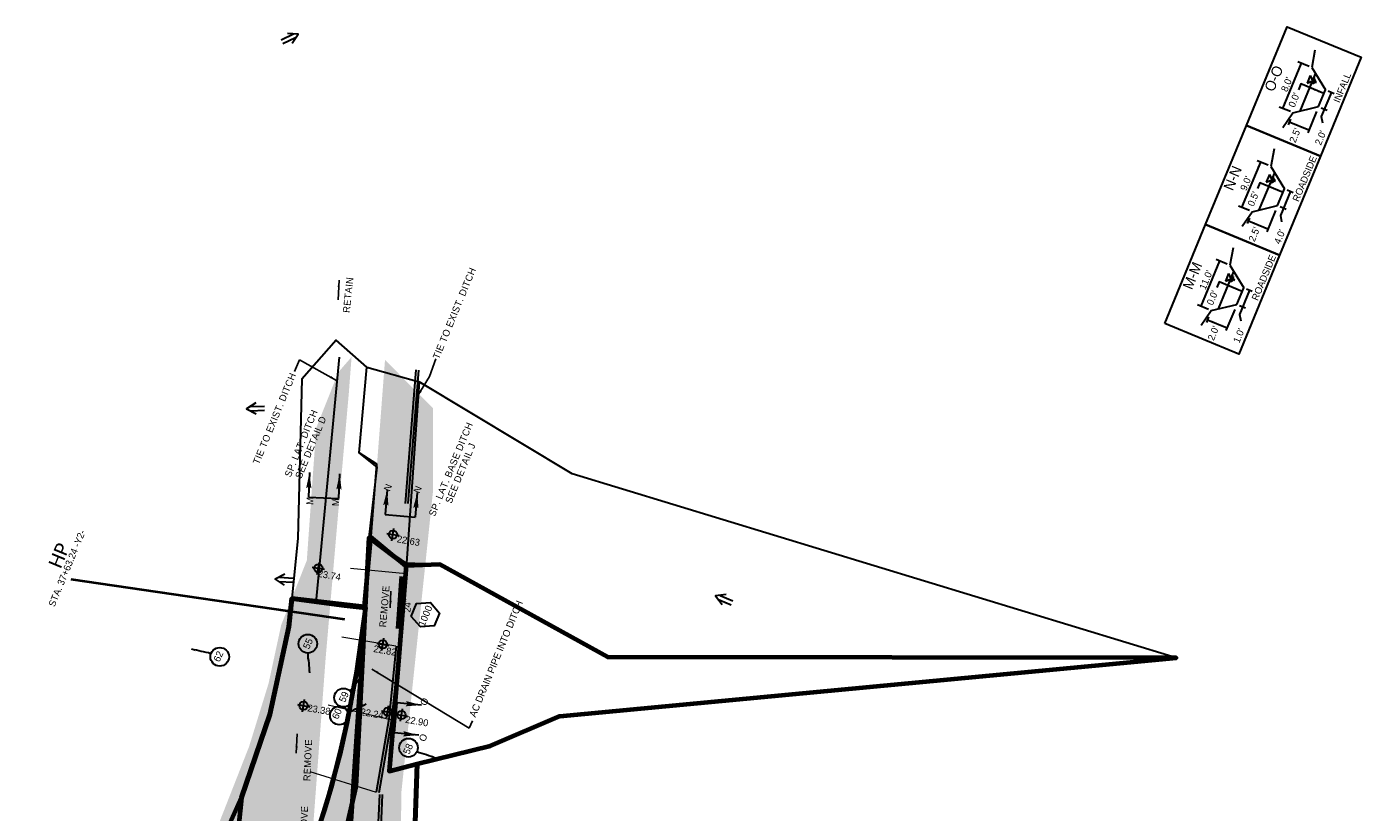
# Model space of a CAD drawing. Extents: x 1160061 to 2574774, y 200346 to 1150371.
# Tile 115 of 123: x 2483302 to 2484266, y 369357 to 369925. Entities that reach past the tile are written whole.
import ezdxf
from ezdxf.enums import TextEntityAlignment as Align

# ---------------------------------------------------------------- set-up
doc = ezdxf.new("R2010")
doc.units = 0
doc.header["$MEASUREMENT"] = 0
for name, color, linetype, lineweight in [('Exist Earthen Structure Ditch Cogo Point CELL', 5, 'Continuous', 13), ('Exist Plan Preparation Drainage Arrows Symbol CELL', 5, 'Continuous', 30), ('Exist Plan Preparation Drainage Notes Label', 31, 'Continuous', 30), ('Exist Plan Preparation Watershed Blue', 5, 'Continuous', 30), ('Prop Drainage Structure Box Number Symbol CELL', 9, 'Continuous', 30), ('Prop Drainage Structure Pipe Removal Label', 9, 'Continuous', 30), ('Prop Drainage Structure Pipe Side Drain 24in', 9, 'Continuous', 211), ('Prop Drainage Structure Pipe Side Drain 24in Label', 9, 'Continuous', 30), ('Prop Earthen Structure Ditch Flow Line', 6, 'Rdy Ditch Special Prp', 30), ('Prop Plan Preparation Watershed Pre Construction', 131, 'Continuous', 30), ('Prop Vertical Profile Ditch Grade Median Label', 5, 'Continuous', 40)]:
    doc.layers.add(name, color=color, linetype=linetype, lineweight=lineweight)
doc.layers.add('Scratch_Level_5', color=6, linetype='Continuous', lineweight=0, plot=False)
doc.layers.add('Scratch_Level_6', color=30, linetype='Continuous', lineweight=0, plot=False)
doc.styles.add('Style-Calibri', font='CALIBRI.TTF')
doc.styles.add('Style-GEOMETRICFUTURA_211_M_L', font='GEOMETRICFUTURA_211_M_L.shx')
doc.linetypes.add('Rdy Ditch Special Prp', pattern='A,0.55,-0.2,[22,dgnlstyle-RdylsE.shx,S=0.001111,R=0,X=0,Y=0],-0.2,0.55', length=1.5)
doc.dimstyles.new('erosion_control', dxfattribs={"dimtxt": 4.99999, "dimasz": 9.99998, "dimexe": 2.499995, "dimexo": 2.499995, "dimgap": 2.499995, "dimtad": 0, "dimtih": 1, "dimtoh": 1, "dimzin": 3, "dimdsep": 46, "dimtxsty": 'Style-GEOMETRICFUTURA_211_M_L', "dimcen": 0.09, "dimaunit": 1, "dimadec": 4, "dimazin": 3, "dimtfac": 1, "dimtofl": 0, "dimtmove": 0, "dimatfit": 1, "dimfxl": 1, "dimtzin": 3, "dimlwd": 106, "dimarcsym": 0})

# ---------------------------------------------------------------- blocks, each defined once
blk = doc.blocks.new('EXIST EARTHEN STRUCTURE DITCH COGO POINT_4')
at = {"layer": 'Exist Earthen Structure Ditch Cogo Point CELL', "color": 5, "lineweight": 30}
for p, q in [((-0.06, 0), (0.06, 0)), ((0, -0.06), (0, 0.06))]:
    blk.add_line(p, q, dxfattribs=at)
blk.add_circle((0, 0), 0.04, dxfattribs=at)
blk.add_point((0, 0), dxfattribs=at)
blk = doc.blocks.new('EXIST EARTHEN STRUCTURE DITCH COGO POINT_5')
at = {"layer": 'Exist Earthen Structure Ditch Cogo Point CELL', "color": 5, "lineweight": 30}
for p, q in [((-0.06, 0), (0.06, 0)), ((0, -0.06), (0, 0.06))]:
    blk.add_line(p, q, dxfattribs=at)
blk.add_circle((0, 0), 0.04, dxfattribs=at)
blk.add_point((0, 0), dxfattribs=at)
blk = doc.blocks.new('EXIST EARTHEN STRUCTURE DITCH COGO POINT_6')
at = {"layer": 'Exist Earthen Structure Ditch Cogo Point CELL', "color": 5, "lineweight": 30}
for p, q in [((-0.06, 0), (0.06, 0)), ((0, -0.06), (0, 0.06))]:
    blk.add_line(p, q, dxfattribs=at)
blk.add_circle((0, 0), 0.04, dxfattribs=at)
blk.add_point((0, 0), dxfattribs=at)
blk = doc.blocks.new('EXIST EARTHEN STRUCTURE DITCH COGO POINT_7')
at = {"layer": 'Exist Earthen Structure Ditch Cogo Point CELL', "color": 5, "lineweight": 30}
for p, q in [((-0.06, 0), (0.06, 0)), ((0, -0.06), (0, 0.06))]:
    blk.add_line(p, q, dxfattribs=at)
blk.add_circle((0, 0), 0.04, dxfattribs=at)
blk.add_point((0, 0), dxfattribs=at)
blk = doc.blocks.new('EXIST EARTHEN STRUCTURE DITCH COGO POINT_8')
at = {"layer": 'Exist Earthen Structure Ditch Cogo Point CELL', "color": 5, "lineweight": 30}
for p, q in [((-0.06, 0), (0.06, 0)), ((0, -0.06), (0, 0.06))]:
    blk.add_line(p, q, dxfattribs=at)
blk.add_circle((0, 0), 0.04, dxfattribs=at)
blk.add_point((0, 0), dxfattribs=at)
blk = doc.blocks.new('*U91')
at = {"layer": 'Exist Plan Preparation Drainage Notes Label'}
blk.add_circle((-2.02, 0), 1.99, dxfattribs=at)
blk.add_open_spline([(-0.14, -0.66), (0.52, -0.97), (1.25, -1), (1.95, -1.17), (2.64, -1.34), (3.31, -1.55), (4.01, -1.67)], degree=3, knots=[0, 0, 0, 0, 0.5025, 0.5025, 0.5025, 1, 1, 1, 1], dxfattribs=at)
blk.add_solid([(4.01, -1.67), (3.19, -1.21), (3.12, -1.72), (3.52, -1.56)], dxfattribs=at)
blk = doc.blocks.new('*U92')
at = {"layer": 'Exist Plan Preparation Drainage Notes Label'}
blk.add_circle((-2.02, 0), 1.99, dxfattribs=at)
blk.add_open_spline([(-0.14, -0.66), (0.52, -0.97), (1.25, -1), (1.95, -1.17), (2.64, -1.34), (3.31, -1.55), (4.01, -1.67)], degree=3, knots=[0, 0, 0, 0, 0.5025, 0.5025, 0.5025, 1, 1, 1, 1], dxfattribs=at)
blk.add_solid([(4.01, -1.67), (3.19, -1.21), (3.12, -1.72), (3.52, -1.56)], dxfattribs=at)
blk = doc.blocks.new('*U93')
at = {"layer": 'Exist Plan Preparation Drainage Notes Label'}
blk.add_circle((-2.02, 0), 1.99, dxfattribs=at)
blk.add_open_spline([(-0.14, -0.66), (0.5, -0.96), (1.25, -1), (1.95, -1.17), (2.64, -1.34), (3.31, -1.55), (4.01, -1.67)], degree=3, knots=[0, 0, 0, 0, 0.5025, 0.5025, 0.5025, 1, 1, 1, 1], dxfattribs=at)
blk.add_solid([(4.01, -1.67), (3.19, -1.21), (3.12, -1.72), (3.52, -1.56)], dxfattribs=at)
blk = doc.blocks.new('EXIST WATER SURFACE')
at = {"layer": 'Exist Plan Preparation Drainage Notes Label'}
for p, q in [((4, 4), (-4, 4)), ((-4, 4), (0, 0)), ((4, 0), (-4, 0)), ((4, 4), (0, 0)), ((3, -1), (-3, -1)), ((2, -2), (-2, -2)), ((1, -3), (-1, -3))]:
    blk.add_line(p, q, dxfattribs=at)
blk.add_point((0, 0), dxfattribs=at)
blk = doc.blocks.new('PROP TERMINATOR ARROW')
at = {"layer": 'Exist Plan Preparation Drainage Notes Label'}
blk.add_solid([(-5.71048, 0.950266), (0, 0), (-5, 0), (-5.71048, -0.950266)], dxfattribs=at)
blk = doc.blocks.new('PROP TERMINATOR ARROW_1')
at = {"layer": 'Exist Plan Preparation Drainage Notes Label'}
blk.add_solid([(-5.71048, 0.950266), (0, 0), (-5, 0), (-5.71048, -0.950266)], dxfattribs=at)
blk = doc.blocks.new('PROP TERMINATOR ARROW_2')
at = {"layer": 'Exist Plan Preparation Drainage Notes Label', "extrusion": (0, 0, -1)}
blk.add_solid([(5.71048, 0.950266), (0, 0), (5, 0), (5.71048, -0.950266)], dxfattribs=at)
blk = doc.blocks.new('PROP TERMINATOR ARROW_3')
at = {"layer": 'Exist Plan Preparation Drainage Notes Label', "extrusion": (0, 0, -1)}
blk.add_solid([(5.71048, 0.950266), (0, 0), (5, 0), (5.71048, -0.950266)], dxfattribs=at)
blk = doc.blocks.new('PROP TERMINATOR ARROW_4')
at = {"layer": 'Exist Plan Preparation Drainage Notes Label', "extrusion": (0, 0, -1)}
blk.add_solid([(5.71048, 0.950266), (0, 0), (5, 0), (5.71048, -0.950266)], dxfattribs=at)
blk = doc.blocks.new('PROP TERMINATOR ARROW_5')
at = {"layer": 'Exist Plan Preparation Drainage Notes Label'}
blk.add_solid([(-5.71048, 0.950266), (0, 0), (-5, 0), (-5.71048, -0.950266)], dxfattribs=at)
blk = doc.blocks.new('PROP TERMINATOR ARROW_6')
at = {"layer": 'Exist Plan Preparation Drainage Notes Label', "extrusion": (0, 0, -1)}
blk.add_solid([(5.71048, 0.950266), (0, 0), (5, 0), (5.71048, -0.950266)], dxfattribs=at)
blk = doc.blocks.new('PROP TERMINATOR ARROW_7')
at = {"layer": 'Exist Plan Preparation Drainage Notes Label'}
blk.add_solid([(-5.71048, 0.950266), (0, 0), (-5, 0), (-5.71048, -0.950266)], dxfattribs=at)
blk = doc.blocks.new('PROP TERMINATOR ARROW_8')
at = {"layer": 'Exist Plan Preparation Drainage Notes Label'}
blk.add_solid([(-5.71048, 0.950266), (0, 0), (-5, 0), (-5.71048, -0.950266)], dxfattribs=at)
blk = doc.blocks.new('PROP TERMINATOR ARROW_9')
at = {"layer": 'Exist Plan Preparation Drainage Notes Label'}
blk.add_solid([(-5.71048, 0.950266), (0, 0), (-5, 0), (-5.71048, -0.950266)], dxfattribs=at)
blk = doc.blocks.new('*U106')
at = {"layer": 'Exist Plan Preparation Drainage Notes Label'}
for p, q in [((-5.037556, 13.170734), (-11.913094, -7.544731)), ((11.913138, 7.544738), (-5.037556, 13.170734)), ((5.037601, -13.170727), (-11.913094, -7.544731))]:
    blk.add_line(p, q, dxfattribs=at)
at = {"layer": 'Exist Plan Preparation Drainage Notes Label', "xscale": 2, "yscale": 2, "zscale": 2, "rotation": 341.63881}
for name, p in [('PROP TERMINATOR ARROW_9', (11.913138, 7.544738)), ('PROP TERMINATOR ARROW_8', (5.037601, -13.170727))]:
    blk.add_blockref(name, p, dxfattribs=at)
blk = doc.blocks.new('*U105')
at = {"layer": 'Exist Plan Preparation Drainage Notes Label'}
blk.add_blockref('*U106', (3.101, -2.677625), dxfattribs=at)
at = {"layer": 'Exist Plan Preparation Drainage Notes Label', "style": 'Style-GEOMETRICFUTURA_211_M_L'}
for height, p in [(4.999999, (-6.660563, 13.475608)), (5, (-12.651561, -4.150013))]:
    blk.add_text('M', height=height, rotation=341.63881, dxfattribs=at).set_placement(p, align=Align.TOP_LEFT)
blk = doc.blocks.new('EXIST WATER SURFACE_1')
at = {"layer": 'Exist Plan Preparation Drainage Notes Label'}
for p, q in [((4, 4), (-4, 4)), ((-4, 4), (0, 0)), ((4, 0), (-4, 0)), ((4, 4), (0, 0)), ((3, -1), (-3, -1)), ((2, -2), (-2, -2)), ((1, -3), (-1, -3))]:
    blk.add_line(p, q, dxfattribs=at)
blk.add_point((0, 0), dxfattribs=at)
blk = doc.blocks.new('PROP TERMINATOR ARROW_10')
at = {"layer": 'Exist Plan Preparation Drainage Notes Label'}
blk.add_solid([(-5.71048, 0.950266), (0, 0), (-5, 0), (-5.71048, -0.950266)], dxfattribs=at)
blk = doc.blocks.new('PROP TERMINATOR ARROW_11')
at = {"layer": 'Exist Plan Preparation Drainage Notes Label'}
blk.add_solid([(-5.71048, 0.950266), (0, 0), (-5, 0), (-5.71048, -0.950266)], dxfattribs=at)
blk = doc.blocks.new('PROP TERMINATOR ARROW_12')
at = {"layer": 'Exist Plan Preparation Drainage Notes Label', "extrusion": (0, 0, -1)}
blk.add_solid([(5.71048, 0.950266), (0, 0), (5, 0), (5.71048, -0.950266)], dxfattribs=at)
blk = doc.blocks.new('PROP TERMINATOR ARROW_13')
at = {"layer": 'Exist Plan Preparation Drainage Notes Label', "extrusion": (0, 0, -1)}
blk.add_solid([(5.71048, 0.950266), (0, 0), (5, 0), (5.71048, -0.950266)], dxfattribs=at)
blk = doc.blocks.new('PROP TERMINATOR ARROW_14')
at = {"layer": 'Exist Plan Preparation Drainage Notes Label', "extrusion": (0, 0, -1)}
blk.add_solid([(5.71048, 0.950266), (0, 0), (5, 0), (5.71048, -0.950266)], dxfattribs=at)
blk = doc.blocks.new('PROP TERMINATOR ARROW_15')
at = {"layer": 'Exist Plan Preparation Drainage Notes Label'}
blk.add_solid([(-5.71048, 0.950266), (0, 0), (-5, 0), (-5.71048, -0.950266)], dxfattribs=at)
blk = doc.blocks.new('PROP TERMINATOR ARROW_16')
at = {"layer": 'Exist Plan Preparation Drainage Notes Label', "extrusion": (0, 0, -1)}
blk.add_solid([(5.71048, 0.950266), (0, 0), (5, 0), (5.71048, -0.950266)], dxfattribs=at)
blk = doc.blocks.new('PROP TERMINATOR ARROW_17')
at = {"layer": 'Exist Plan Preparation Drainage Notes Label'}
blk.add_solid([(-5.71048, 0.950266), (0, 0), (-5, 0), (-5.71048, -0.950266)], dxfattribs=at)
blk = doc.blocks.new('EXIST WATER SURFACE_2')
at = {"layer": 'Exist Plan Preparation Drainage Notes Label'}
for p, q in [((4, 4), (-4, 4)), ((-4, 4), (0, 0)), ((4, 0), (-4, 0)), ((4, 4), (0, 0)), ((3, -1), (-3, -1)), ((2, -2), (-2, -2)), ((1, -3), (-1, -3))]:
    blk.add_line(p, q, dxfattribs=at)
blk.add_point((0, 0), dxfattribs=at)
blk = doc.blocks.new('PROP TERMINATOR ARROW_18')
at = {"layer": 'Exist Plan Preparation Drainage Notes Label'}
blk.add_solid([(-5.71048, 0.950266), (0, 0), (-5, 0), (-5.71048, -0.950266)], dxfattribs=at)
blk = doc.blocks.new('PROP TERMINATOR ARROW_19')
at = {"layer": 'Exist Plan Preparation Drainage Notes Label'}
blk.add_solid([(-5.71048, 0.950266), (0, 0), (-5, 0), (-5.71048, -0.950266)], dxfattribs=at)
blk = doc.blocks.new('PROP TERMINATOR ARROW_20')
at = {"layer": 'Exist Plan Preparation Drainage Notes Label', "extrusion": (0, 0, -1)}
blk.add_solid([(5.71048, 0.950266), (0, 0), (5, 0), (5.71048, -0.950266)], dxfattribs=at)
blk = doc.blocks.new('PROP TERMINATOR ARROW_21')
at = {"layer": 'Exist Plan Preparation Drainage Notes Label', "extrusion": (0, 0, -1)}
blk.add_solid([(5.71048, 0.950266), (0, 0), (5, 0), (5.71048, -0.950266)], dxfattribs=at)
blk = doc.blocks.new('PROP TERMINATOR ARROW_22')
at = {"layer": 'Exist Plan Preparation Drainage Notes Label', "extrusion": (0, 0, -1)}
blk.add_solid([(5.71048, 0.950266), (0, 0), (5, 0), (5.71048, -0.950266)], dxfattribs=at)
blk = doc.blocks.new('PROP TERMINATOR ARROW_23')
at = {"layer": 'Exist Plan Preparation Drainage Notes Label'}
blk.add_solid([(-5.71048, 0.950266), (0, 0), (-5, 0), (-5.71048, -0.950266)], dxfattribs=at)
blk = doc.blocks.new('PROP TERMINATOR ARROW_24')
at = {"layer": 'Exist Plan Preparation Drainage Notes Label', "extrusion": (0, 0, -1)}
blk.add_solid([(5.71048, 0.950266), (0, 0), (5, 0), (5.71048, -0.950266)], dxfattribs=at)
blk = doc.blocks.new('PROP TERMINATOR ARROW_25')
at = {"layer": 'Exist Plan Preparation Drainage Notes Label'}
blk.add_solid([(-5.71048, 0.950266), (0, 0), (-5, 0), (-5.71048, -0.950266)], dxfattribs=at)
blk = doc.blocks.new('PROP TERMINATOR ARROW_26')
at = {"layer": 'Exist Plan Preparation Drainage Notes Label'}
blk.add_solid([(-5.71048, 0.950266), (0, 0), (-5, 0), (-5.71048, -0.950266)], dxfattribs=at)
blk = doc.blocks.new('PROP TERMINATOR ARROW_27')
at = {"layer": 'Exist Plan Preparation Drainage Notes Label'}
blk.add_solid([(-5.71048, 0.950266), (0, 0), (-5, 0), (-5.71048, -0.950266)], dxfattribs=at)
blk = doc.blocks.new('*U127')
at = {"layer": 'Exist Plan Preparation Drainage Notes Label'}
for p, q in [((-5.037556, 13.170734), (-11.913094, -7.544731)), ((11.913138, 7.544738), (-5.037556, 13.170734)), ((5.037601, -13.170727), (-11.913094, -7.544731))]:
    blk.add_line(p, q, dxfattribs=at)
at = {"layer": 'Exist Plan Preparation Drainage Notes Label', "xscale": 2, "yscale": 2, "zscale": 2, "rotation": 341.63881}
for name, p in [('PROP TERMINATOR ARROW_27', (11.913138, 7.544738)), ('PROP TERMINATOR ARROW_26', (5.037601, -13.170727))]:
    blk.add_blockref(name, p, dxfattribs=at)
blk = doc.blocks.new('EXIST EARTHEN STRUCTURE DITCH COGO POINT_26')
at = {"layer": 'Exist Earthen Structure Ditch Cogo Point CELL', "color": 5, "lineweight": 30}
for p, q in [((-0.06, 0), (0.06, 0)), ((0, -0.06), (0, 0.06))]:
    blk.add_line(p, q, dxfattribs=at)
blk.add_circle((0, 0), 0.04, dxfattribs=at)
blk.add_point((0, 0), dxfattribs=at)
blk = doc.blocks.new('*U267')
at = {"layer": 'Exist Plan Preparation Drainage Notes Label'}
blk.add_circle((-2.02, 0), 1.99, dxfattribs=at)
blk.add_open_spline([(-0.14, -0.66), (0.52, -0.97), (1.25, -1), (1.95, -1.17), (2.64, -1.34), (3.31, -1.54), (4.01, -1.67)], degree=3, knots=[0, 0, 0, 0, 0.5025, 0.5025, 0.5025, 1, 1, 1, 1], dxfattribs=at)
blk.add_solid([(4.01, -1.67), (3.19, -1.21), (3.12, -1.72), (3.52, -1.56)], dxfattribs=at)
blk = doc.blocks.new('PROP TERMINATOR ARROW_132')
at = {"layer": 'Exist Plan Preparation Drainage Notes Label'}
blk.add_solid([(-5.71048, 0.950266), (0, 0), (-5, 0), (-5.71048, -0.950266)], dxfattribs=at)
blk = doc.blocks.new('PROP TERMINATOR ARROW_133')
at = {"layer": 'Exist Plan Preparation Drainage Notes Label'}
blk.add_solid([(-5.71048, 0.950266), (0, 0), (-5, 0), (-5.71048, -0.950266)], dxfattribs=at)
blk = doc.blocks.new('*U268')
at = {"layer": 'Exist Plan Preparation Drainage Notes Label'}
for p, q in [((-5.037556, 13.170734), (-11.913094, -7.544731)), ((11.913138, 7.544738), (-5.037556, 13.170734)), ((5.037601, -13.170727), (-11.913094, -7.544731))]:
    blk.add_line(p, q, dxfattribs=at)
at = {"layer": 'Exist Plan Preparation Drainage Notes Label', "xscale": 2, "yscale": 2, "zscale": 2, "rotation": 341.63881}
for name, p in [('PROP TERMINATOR ARROW_133', (11.913138, 7.544738)), ('PROP TERMINATOR ARROW_132', (5.037601, -13.170727))]:
    blk.add_blockref(name, p, dxfattribs=at)
blk = doc.blocks.new('EXIST PLAN PREPARATION DRAINAGE ARROWS SYMBOL_190')
at = {"layer": 'Exist Plan Preparation Drainage Arrows Symbol CELL'}
for p, q in [((-3.867991, 1.499997), (6.131989, 1.499997)), ((-3.867991, -1.499997), (6.131989, -1.499997))]:
    blk.add_line(p, q, dxfattribs=at)
at = {"layer": 'Exist Plan Preparation Drainage Arrows Symbol CELL', "flags": 128}
blk.add_lwpolyline([(0, 3.965233), (-6.867985, 0), (0, -3.965233)], dxfattribs=at)
blk = doc.blocks.new('EXIST PLAN PREPARATION DRAINAGE ARROWS SYMBOL_192')
at = {"layer": 'Exist Plan Preparation Drainage Arrows Symbol CELL'}
for p, q in [((-3.867991, 1.499997), (6.131989, 1.499997)), ((-3.867991, -1.499997), (6.131989, -1.499997))]:
    blk.add_line(p, q, dxfattribs=at)
at = {"layer": 'Exist Plan Preparation Drainage Arrows Symbol CELL', "flags": 128}
blk.add_lwpolyline([(0, 3.965233), (-6.867985, 0), (0, -3.965233)], dxfattribs=at)
blk = doc.blocks.new('EXIST PLAN PREPARATION DRAINAGE ARROWS SYMBOL_193')
at = {"layer": 'Exist Plan Preparation Drainage Arrows Symbol CELL'}
for p, q in [((-3.867991, 1.499997), (6.131989, 1.499997)), ((-3.867991, -1.499997), (6.131989, -1.499997))]:
    blk.add_line(p, q, dxfattribs=at)
at = {"layer": 'Exist Plan Preparation Drainage Arrows Symbol CELL', "flags": 128}
blk.add_lwpolyline([(0, 3.965233), (-6.867985, 0), (0, -3.965233)], dxfattribs=at)
blk = doc.blocks.new('EXIST PLAN PREPARATION DRAINAGE ARROWS SYMBOL_194')
at = {"layer": 'Exist Plan Preparation Drainage Arrows Symbol CELL'}
for p, q in [((-3.867991, 1.499997), (6.131989, 1.499997)), ((-3.867991, -1.499997), (6.131989, -1.499997))]:
    blk.add_line(p, q, dxfattribs=at)
at = {"layer": 'Exist Plan Preparation Drainage Arrows Symbol CELL', "flags": 128}
blk.add_lwpolyline([(0, 3.965233), (-6.867985, 0), (0, -3.965233)], dxfattribs=at)
blk = doc.blocks.new('*U838')
at = {"layer": 'Exist Plan Preparation Drainage Notes Label'}
blk.add_circle((-2.02, 0), 1.99, dxfattribs=at)
blk.add_open_spline([(-0.14, -0.66), (0.52, -0.97), (1.25, -1), (1.95, -1.17), (2.64, -1.34), (3.31, -1.55), (4.01, -1.67)], degree=3, knots=[0, 0, 0, 0, 0.5025, 0.5025, 0.5025, 1, 1, 1, 1], dxfattribs=at)
blk.add_solid([(4.01, -1.67), (3.19, -1.21), (3.12, -1.72), (3.52, -1.56)], dxfattribs=at)
blk = doc.blocks.new('PROP DRAINAGE STRUCTURE BOX NUMBER SYMBOL_304')
at = {"layer": 'Prop Drainage Structure Box Number Symbol CELL', "flags": 128}
blk.add_lwpolyline([(-5.000009, 8.944294), (5.000009, 8.944294), (9.47214, 0), (5.000009, -8.944294), (-5.000009, -8.944294), (-9.47214, 0), (-5.000009, 8.944294)], dxfattribs=at)
at = {"layer": 'Prop Drainage Structure Box Number Symbol CELL', "insert": (-0.622522, -0.318055), "char_height": 4.99999, "attachment_point": 5, "line_spacing_factor": 0.6, "style": 'Style-GEOMETRICFUTURA_211_M_L'}
blk.add_mtext('\\T1.056;1000', dxfattribs=at)

msp = doc.modelspace()

# ---------------------------------------------------------------- hatches: boundary and pattern name
at = {"layer": 'Scratch_Level_6'}
for points in [[(2483435.61, 369037.31), (2483365.18, 369062.28), (2483237.07, 369103.64), (2482987.02, 369185.89), (2482927.65, 369205.42), (2482786.92, 369248.69), (2482743.22, 369262.13), (2482594.43, 369310.99), (2482611.93, 369323.88), (2482730.69, 369288.87), (2482751.69, 369277.32), (2482878.31, 369241.5), (2482887.67, 369244.68), (2483020.64, 369207.64), (2483090.07, 369184.2), (2483246.22, 369131.49), (2483300.52, 369117.38), (2483325.73, 369114.28), (2483344, 369127), (2483357.02, 369164.01), (2483392.59, 369245.11), (2483433.95, 369332.65), (2483462.39, 369405.08), (2483476.45, 369450.64), (2483485.53, 369492.69), (2483504.08, 369539.43), (2483510.87, 369635.13), (2483526.89, 369675.46), (2483536.44, 369686.46), (2483534.36, 369659.34), (2483527.06, 369577.32), (2483517.68, 369468.69), (2483508.82, 369349.27), (2483507.64, 369333.27), (2483502.45, 369319.09), (2483507.22, 369331.01), (2483502.45, 369319.09), (2483489.78, 369287.41), (2483473.54, 369244.29), (2483464.99, 369221.57), (2483441.31, 369167.78), (2483431.59, 369145.7), (2483426.13, 369132.19), (2483415.57, 369105.42), (2483415.96, 369093.74), (2483416.97, 369083.14), (2483425.21, 369071.78), (2483430.6, 369060.92)], [(2483643.69, 368960.94), (2483608.79, 368976.78), (2483546.81, 368998.68), (2483456.37, 369030.63), (2483435.1, 369037.59), (2483430.6, 369060.92), (2483416.91, 369083.65), (2483415.13, 369104.47), (2483431.42, 369146.07), (2483459.18, 369207.74), (2483507.22, 369331.01), (2483533.48, 369420.19), (2483543.32, 369458.7), (2483557.39, 369642.26), (2483560.61, 369684.33), (2483595.35, 369649.31), (2483595.29, 369589.28), (2483572.45, 369371.96), (2483569.75, 369151.67), (2483554.17, 369051.21), (2483567.61, 369046.99), (2483644.45, 369022.89), (2483658.83, 368996.96)]]:
    msp.add_hatch(color=256, dxfattribs=at).paths.add_polyline_path(points)

# ---------------------------------------------------------------- linework, layer by layer
at = {"layer": 'Exist Plan Preparation Drainage Notes Label'}
for p, q in [((2484228.65, 369896.43), (2484220.67, 369899.73)), ((2484232.91, 369908.24), (2484230.56, 369895.64)), ((2484222.99, 369898.77), (2484209.47, 369866.05)), ((2484222.22, 369864.17), (2484233.35, 369891.09)), ((2484230.56, 369895.64), (2484240.47, 369879.47)), ((2484235.48, 369867.38), (2484240.47, 369879.47)), ((2484242.41, 369878.66), (2484246.7, 369876.89)), ((2484215.13, 369863.71), (2484207.15, 369867.01)), ((2484209.81, 369852.34), (2484217.04, 369862.92)), ((2484217.04, 369862.92), (2484235.48, 369867.38)), ((2484233.96, 369863.71), (2484227.66, 369848.45)), ((2484237.42, 369866.58), (2484241.71, 369864.81)), ((2484215.14, 369858.32), (2484213.48, 369854.31)), ((2484214.31, 369856.32), (2484228.49, 369850.46)), ((2484203.37, 369836.76), (2484201.03, 369824.16)), ((2484193.45, 369827.29), (2484179.93, 369794.57)), ((2484199.11, 369824.95), (2484191.13, 369828.25)), ((2484201.03, 369824.16), (2484210.93, 369807.98)), ((2484192.69, 369792.69), (2484203.81, 369819.61)), ((2484205.94, 369795.9), (2484210.93, 369807.98)), ((2484212.87, 369807.18), (2484217.16, 369805.41)), ((2484185.59, 369792.23), (2484177.61, 369795.53)), ((2484187.5, 369791.44), (2484205.94, 369795.9)), ((2484207.88, 369795.1), (2484212.17, 369793.33)), ((2484180.28, 369780.86), (2484187.5, 369791.44)), ((2484185.6, 369786.84), (2484183.95, 369782.83)), ((2484184.78, 369784.83), (2484198.95, 369778.98)), ((2484204.42, 369792.23), (2484198.12, 369776.97)), ((2484173.84, 369765.27), (2484171.49, 369752.68)), ((2484163.91, 369755.81), (2484150.39, 369723.09)), ((2484169.58, 369753.47), (2484161.6, 369756.77)), ((2484163.15, 369721.21), (2484174.27, 369748.13)), ((2484171.49, 369752.68), (2484181.4, 369736.5)), ((2484176.4, 369724.42), (2484181.4, 369736.5)), ((2484183.34, 369735.7), (2484187.62, 369733.93)), ((2484156.05, 369720.75), (2484148.07, 369724.04)), ((2484150.74, 369709.38), (2484157.97, 369719.96)), ((2484157.97, 369719.96), (2484176.4, 369724.42)), ((2484174.89, 369720.74), (2484168.58, 369705.49)), ((2484178.34, 369723.62), (2484182.63, 369721.85)), ((2484156.07, 369715.36), (2484154.41, 369711.35)), ((2484155.24, 369713.35), (2484169.41, 369707.5))]:
    msp.add_line(p, q, dxfattribs=at)
at = {"layer": 'Exist Plan Preparation Drainage Notes Label', "flags": 128}
for points in [[(2484183.4, 369853.62), (2484212.94, 369925.1), (2484266.44, 369902.99), (2484236.9, 369831.51), (2484183.4, 369853.62)], [(2484153.86, 369782.14), (2484183.4, 369853.62), (2484236.9, 369831.51), (2484207.37, 369760.03), (2484153.86, 369782.14)], [(2484124.32, 369710.66), (2484153.86, 369782.14), (2484207.37, 369760.03), (2484177.83, 369688.55), (2484124.32, 369710.66)]]:
    msp.add_lwpolyline(points, close=True, dxfattribs=at)
for points in [[(2484239.38, 369876.82), (2484222.72, 369883.7), (2484221.02, 369879.6)], [(2484244.77, 369877.69), (2484237.51, 369860.12), (2484238.36, 369855.57)], [(2484209.84, 369805.34), (2484193.18, 369812.22), (2484191.49, 369808.11)], [(2484215.23, 369806.21), (2484207.97, 369788.64), (2484208.82, 369784.09)], [(2484180.3, 369733.86), (2484163.65, 369740.74), (2484161.95, 369736.63)], [(2484185.69, 369734.73), (2484178.44, 369717.16), (2484179.29, 369712.61)]]:
    msp.add_lwpolyline(points, dxfattribs=at)
at = {"layer": 'Exist Plan Preparation Watershed Blue', "flags": 128}
for points in [[(2483493.16, 369511.88), (2483546.48, 369505.23), (2483554.69, 369609.03), (2483542, 369617.22), (2483547.54, 369678.99), (2483525.41, 369698.54), (2483500.47, 369670.31), (2483497.69, 369555.51), (2483493.16, 369511.88)], [(2483576.24, 369537.43), (2483549.13, 369555.88), (2483554.93, 369606.89), (2483542, 369617.22), (2483547.54, 369678.99), (2483585.38, 369668.4), (2483576.24, 369537.43)], [(2483576.24, 369537.43), (2483600.22, 369536.4), (2483721.62, 369469.55), (2484132.48, 369469.14), (2483695.88, 369601.93), (2483585.38, 369668.4), (2483576.24, 369537.43)], [(2483563.65, 369387.03), (2483636.94, 369405.4), (2483686.99, 369426.86), (2484132.48, 369469.14), (2483721.62, 369469.55), (2483600.22, 369536.4), (2483576.24, 369537.43), (2483563.65, 369387.03)]]:
    msp.add_lwpolyline(points, close=True, dxfattribs=at)
at = {"layer": 'Exist Plan Preparation Watershed Blue', "color": 5, "linetype": 'Continuous', "lineweight": 70, "flags": 128}
for points in [[(2483574.67, 369122.95), (2483583.95, 369392.42), (2483636.94, 369405.4), (2483686.99, 369426.86), (2484132.48, 369469.14), (2483721.62, 369469.55), (2483600.22, 369536.4), (2483575.48, 369535.42), (2483550.05, 369556.4), (2483545.43, 369505.79), (2483493.16, 369511.88), (2483491.05, 369491.36), (2483477.22, 369428.21), (2483456.77, 369368.07), (2483441.52, 369217.84)], [(2483427.06, 369301.49), (2483456.77, 369368.07), (2483477.22, 369428.21), (2483491.05, 369491.36), (2483493.16, 369511.88), (2483531.3, 369506.91), (2483546.48, 369505.23), (2483544.34, 369490.15), (2483542.54, 369475.98), (2483540.42, 369461.62), (2483538.88, 369452.8), (2483535.01, 369432.27), (2483531.41, 369414.73), (2483528.06, 369400.24), (2483522.05, 369377.2), (2483516.85, 369359.42), (2483511.19, 369341.75)], [(2483516.11, 369272.78), (2483539.81, 369376.36), (2483546.5, 369505.59), (2483539.78, 369457.59), (2483533.05, 369421.88), (2483528.32, 369401.21), (2483519.98, 369369.95), (2483513.06, 369347.41)]]:
    msp.add_lwpolyline(points, dxfattribs=at)
msp.add_lwpolyline([(2483546.5, 369505.59), (2483549.13, 369555.88), (2483575.83, 369535.76), (2483570.64, 369469.75), (2483563.65, 369387.03), (2483583.95, 369392.42), (2483574.67, 369122.95), (2483545.83, 369085.68), (2483528.46, 369084.43), (2483524.88, 369078.02), (2483528.35, 369152.31), (2483529.23, 369176.27), (2483531.24, 369279.08), (2483546.5, 369505.59)], close=True, dxfattribs=at)
at = {"layer": 'Prop Drainage Structure Pipe Side Drain 24in'}
msp.add_line((2483570.67, 369489.96), (2483573.16, 369527.79), dxfattribs=at)
at = {"layer": 'Prop Earthen Structure Ditch Flow Line', "linetype": 'Rdy Ditch Special Prp', "ltscale": 50}
for p, q in [((2483510.75, 369509.11), (2483527.81, 369686.31)), ((2483556.58, 369370.35), (2483544.22, 369089.8)), ((2483558.58, 369370.26), (2483546.22, 369089.71))]:
    msp.add_line(p, q, dxfattribs=at)
at = {"layer": 'Prop Earthen Structure Ditch Flow Line', "ltscale": 50}
for p, q in [((2483575.3, 369580.68), (2483583.09, 369677.09)), ((2483577.29, 369580.52), (2483585.08, 369676.93)), ((2483568.76, 369477.47), (2483563.3, 369424.62)), ((2483570.75, 369477.27), (2483565.29, 369424.41)), ((2483563.3, 369424.62), (2483554.15, 369371.93)), ((2483565.27, 369424.27), (2483556.12, 369371.59))]:
    msp.add_line(p, q, dxfattribs=at)
at = {"layer": 'Prop Plan Preparation Watershed Pre Construction', "color": 200, "flags": 128}
msp.add_lwpolyline([(2483456.77, 369368.07), (2483392.66, 369225.77), (2483353.67, 369126.99), (2483369.05, 369113.55), (2483361.09, 369101.95), (2483407.11, 369112.72), (2483416.25, 369128.53), (2483441.52, 369217.84), (2483456.77, 369368.07)], close=True, dxfattribs=at)
at = {"layer": 'Prop Vertical Profile Ditch Grade Median Label'}
msp.add_line((2483333.44, 369525.88), (2483531.32, 369497.04), dxfattribs=at)
at = {"layer": 'Scratch_Level_5'}
for p, q in [((2483575.89, 369529.73), (2483535.7, 369533.53)), ((2483568.4, 369477.53), (2483529.29, 369483.96)), ((2483564.5, 369424.33), (2483519.5, 369434.93)), ((2483554.46, 369371.83), (2483506.38, 369386.7))]:
    msp.add_line(p, q, dxfattribs=at)

# ---------------------------------------------------------------- block references
at = {"layer": 'Exist Earthen Structure Ditch Cogo Point CELL', "color": 5, "lineweight": 30, "xscale": 75, "yscale": 75, "zscale": 75, "rotation": 350.238546}
for name, p in [('EXIST EARTHEN STRUCTURE DITCH COGO POINT_8', (2483566.34, 369558.11)), ('EXIST EARTHEN STRUCTURE DITCH COGO POINT_7', (2483512.44, 369533.8)), ('EXIST EARTHEN STRUCTURE DITCH COGO POINT_26', (2483559.05, 369478.79)), ('EXIST EARTHEN STRUCTURE DITCH COGO POINT_4', (2483501.74, 369434.47)), ('EXIST EARTHEN STRUCTURE DITCH COGO POINT_5', (2483562.5, 369430.05)), ('EXIST EARTHEN STRUCTURE DITCH COGO POINT_6', (2483572.46, 369427.65))]:
    msp.add_blockref(name, p, dxfattribs=at)
at = {"layer": 'Exist Plan Preparation Drainage Arrows Symbol CELL'}
for name, p, rotation in [('EXIST PLAN PREPARATION DRAINAGE ARROWS SYMBOL_194', (2483491.69, 369916.68), 205.109316), ('EXIST PLAN PREPARATION DRAINAGE ARROWS SYMBOL_193', (2483467.41, 369649.23), 2.208969), ('EXIST PLAN PREPARATION DRAINAGE ARROWS SYMBOL_192', (2483488, 369525.53), 356.900427), ('EXIST PLAN PREPARATION DRAINAGE ARROWS SYMBOL_190', (2483805.86, 369511.15), 337.889661)]:
    msp.add_blockref(name, p, dxfattribs=dict(at, rotation=rotation))
at = {"layer": 'Exist Plan Preparation Drainage Notes Label'}
for name, p, xscale, yscale, zscale, rotation in [('PROP TERMINATOR ARROW_22', (2484222.99, 369898.77), 0.75, 0.75, 0.75, 67.54874), ('EXIST WATER SURFACE_2', (2484231.21, 369885.92), 0.75, 0.75, 0.75, 67.54874), ('PROP TERMINATOR ARROW_21', (2484229.19, 369881.03), 0.75, 0.75, 0.75, 157.54874), ('PROP TERMINATOR ARROW_20', (2484239.38, 369876.82), 0.75, 0.75, 0.75, 337.54874), ('PROP TERMINATOR ARROW_18', (2484244.77, 369877.69), 0.75, 0.75, 0.75, 67.54874), ('PROP TERMINATOR ARROW_23', (2484209.47, 369866.05), 0.75, 0.75, 0.75, 247.54874), ('PROP TERMINATOR ARROW_19', (2484239.78, 369865.61), 0.75, 0.75, 0.75, 247.54874), ('PROP TERMINATOR ARROW_24', (2484214.31, 369856.32), 0.75, 0.75, 0.75, 157.54874), ('PROP TERMINATOR ARROW_25', (2484228.49, 369850.46), 0.75, 0.75, 0.75, 337.54874), ('PROP TERMINATOR ARROW_4', (2484193.45, 369827.29), 0.75, 0.75, 0.75, 67.54874), ('EXIST WATER SURFACE', (2484201.67, 369814.44), 0.75, 0.75, 0.75, 67.54874), ('PROP TERMINATOR ARROW_3', (2484199.65, 369809.55), 0.75, 0.75, 0.75, 157.54874), ('PROP TERMINATOR ARROW_2', (2484209.84, 369805.34), 0.75, 0.75, 0.75, 337.54874), ('PROP TERMINATOR ARROW', (2484215.23, 369806.21), 0.75, 0.75, 0.75, 67.54874), ('PROP TERMINATOR ARROW_5', (2484179.93, 369794.57), 0.75, 0.75, 0.75, 247.54874), ('PROP TERMINATOR ARROW_1', (2484210.24, 369794.13), 0.75, 0.75, 0.75, 247.54874), ('PROP TERMINATOR ARROW_6', (2484184.78, 369784.83), 0.75, 0.75, 0.75, 157.54874), ('PROP TERMINATOR ARROW_7', (2484198.95, 369778.98), 0.75, 0.75, 0.75, 337.54874), ('PROP TERMINATOR ARROW_14', (2484163.91, 369755.81), 0.75, 0.75, 0.75, 67.54874), ('EXIST WATER SURFACE_1', (2484172.14, 369742.96), 0.75, 0.75, 0.75, 67.54874), ('PROP TERMINATOR ARROW_13', (2484170.11, 369738.07), 0.75, 0.75, 0.75, 157.54874), ('PROP TERMINATOR ARROW_12', (2484180.3, 369733.86), 0.75, 0.75, 0.75, 337.54874), ('PROP TERMINATOR ARROW_15', (2484150.39, 369723.09), 0.75, 0.75, 0.75, 247.54874), ('PROP TERMINATOR ARROW_11', (2484180.7, 369722.65), 0.75, 0.75, 0.75, 247.54874), ('PROP TERMINATOR ARROW_10', (2484185.69, 369734.73), 0.75, 0.75, 0.75, 67.54874), ('PROP TERMINATOR ARROW_16', (2484155.24, 369713.35), 0.75, 0.75, 0.75, 157.54874), ('PROP TERMINATOR ARROW_17', (2484169.41, 369707.5), 0.75, 0.75, 0.75, 337.54874), ('*U93', (2483507.02, 369472.77), 3.375, 3.375, 3.375, 288.94961), ('*U267', (2483434.32, 369469.72), 3.375, 3.375, 3.375, 180.525695), ('*U92', (2483533.44, 369446.46), 3.375, 3.375, 3.375, 65.376753), ('*U838', (2483532.86, 369431.62), 3.375, 3.375, 3.375, 38.904186), ('*U91', (2483584.37, 369403.53), 3.375, 3.375, 3.375, 355.513212)]:
    msp.add_blockref(name, p, dxfattribs=dict(at, xscale=xscale, yscale=yscale, zscale=zscale, rotation=rotation))
for name, p, rotation in [('*U105', (2483514.8, 369589.82), 106.13479), ('*U127', (2483572.27, 369580.61), 103.290997), ('*U268', (2483577.09, 369424.82), 13.290997)]:
    msp.add_blockref(name, p, dxfattribs=dict(at, rotation=rotation))
at = {"layer": 'Prop Drainage Structure Box Number Symbol CELL', "rotation": 67.563059}
msp.add_blockref('PROP DRAINAGE STRUCTURE BOX NUMBER SYMBOL_304', (2483589.77, 369500.16), dxfattribs=at)

# ---------------------------------------------------------------- texts
at = {"layer": 'Exist Earthen Structure Ditch Cogo Point CELL', "color": 5, "lineweight": 30, "style": 'Style-GEOMETRICFUTURA_211_M_L'}
for s, p in [('22.63', (2483569.76, 369557.53)), ('23.74', (2483512.53, 369532.55)), ('22.82', (2483552.76, 369478.23)), ('23.38', (2483505.06, 369435.45)), ('22.24', (2483543.42, 369432.68)), ('22.90', (2483575.8, 369427.11))]:
    msp.add_text(s, height=5, rotation=350.23855, dxfattribs=at).set_placement(p, align=Align.TOP_LEFT)
at = {"layer": 'Exist Plan Preparation Drainage Notes Label', "style": 'Style-GEOMETRICFUTURA_211_M_L'}
for s, height, p in [('O-O', 7.5, (2484196.1, 369880.37)), ('INFALL', 5, (2484246.02, 369871.58)), ("8.0'", 5, (2484208.16, 369879.47)), ("0.0'", 5, (2484213.47, 369868.24)), ("2.5'", 5, (2484214.18, 369842.68)), ("2.0'", 5, (2484232.62, 369840.92)), ('N-N', 7.5, (2484166.56, 369808.89)), ('ROADSIDE', 5, (2484216.48, 369800.1)), ("9.0'", 5, (2484178.63, 369807.99)), ("0.5'", 5, (2484183.93, 369796.76)), ("2.5'", 5, (2484184.65, 369771.2)), ("4.0'", 5, (2484203.08, 369769.44)), ('M-M', 7.5, (2484137.03, 369737.41)), ('ROADSIDE', 5, (2484186.95, 369728.62)), ("11.0'", 5, (2484149.09, 369736.51)), ("0.0'", 5, (2484154.39, 369725.28)), ("2.0'", 5, (2484155.11, 369699.71)), ("1.0'", 5, (2484173.54, 369697.96)), ('N', 5, (2483559.46, 369590.82)), ('N', 5, (2483580.96, 369589.43)), ('O', 5, (2483585.72, 369435.92)), ('O', 5, (2483584.86, 369409.93))]:
    msp.add_text(s, height=height, rotation=67.54874, dxfattribs=at).set_placement(p, align=Align.TOP_LEFT)
for s, height, rotation, p in [('AC DRAIN PIPE INTO DITCH', 5.0625, 67.56306, (2483640.88, 369468.35)), ('55', 5.062, 65.86306, (2483504.86, 369479.33)), ('62', 5.062, 65.86306, (2483440.12, 369470.06)), ('59', 5.062, 65.86306, (2483530.83, 369440.81)), ('60', 5.062, 65.86306, (2483525.8, 369428.64)), ('58', 5.062, 65.86306, (2483577.24, 369403.25))]:
    msp.add_text(s, height=height, rotation=rotation, dxfattribs=at).set_placement(p, align=Align.MIDDLE_CENTER)
at = {"layer": 'Prop Drainage Structure Pipe Removal Label', "char_height": 5, "attachment_point": 8, "line_spacing_factor": 0.6, "style": 'Style-GEOMETRICFUTURA_211_M_L'}
for s, insert, rotation in [('\\T1.060;RETAIN', (2483536.4, 369731.08), 84.02336), ('\\T1.044;REMOVE', (2483562.73, 369506.02), 85.09373), ('\\T1.044;REMOVE', (2483507.3, 369394.94), 87.44588), ('\\T1.044;REMOVE', (2483504.39, 369346.88), 87.44588)]:
    msp.add_mtext(s, dxfattribs=dict(at, insert=insert, rotation=rotation))
at = {"layer": 'Prop Drainage Structure Pipe Side Drain 24in Label', "style": 'Style-GEOMETRICFUTURA_211_M_L'}
msp.add_text('24" ', height=5, rotation=86.2348, dxfattribs=at).set_placement((2483576.85, 369507.65), align=Align.MIDDLE_CENTER)
at = {"layer": 'Prop Earthen Structure Ditch Flow Line', "linetype": 'Rdy Ditch Special Prp', "char_height": 5, "attachment_point": 5, "rotation": 67.56308, "line_spacing_factor": 0.900001, "style": 'Style-GEOMETRICFUTURA_211_M_L'}
for s, insert in [('\\T1.059;TIE TO EXIST. DITCH', (2483610.83, 369718.07)), ('\\T1.059;TIE TO EXIST. DITCH', (2483480.72, 369642.02)), ('\\T1.059;SP. LAT. DITCH\\PSEE DETAIL D\\P', (2483503.49, 369622.66)), ('\\T1.059;SP. LAT. BASE DITCH\\PSEE DETAIL J\\P', (2483611.68, 369603.93))]:
    msp.add_mtext(s, dxfattribs=dict(at, insert=insert))
at = {"layer": 'Prop Vertical Profile Ditch Grade Median Label', "lineweight": 0, "style": 'Style-Calibri'}
msp.add_text('HP', height=10, rotation=67.54874, dxfattribs=at).set_placement((2483329.52, 369541.14), align=Align.CENTER)
at = {"layer": 'Prop Vertical Profile Ditch Grade Median Label', "lineweight": 0, "style": 'Style-GEOMETRICFUTURA_211_M_L'}
msp.add_text('STA. 37+63.24 -Y2-', height=5, rotation=67.54874, dxfattribs=at).set_placement((2483317.04, 369507.34), align=Align.TOP_LEFT)

# ---------------------------------------------------------------- leaders
at = {"layer": 'Exist Plan Preparation Drainage Notes Label'}
for points, override in [([(2483527.4, 369742.01), (2483526.62, 369727.72)], {"dimtxt": 5, "dimasz": 5, "dimgap": 0, "dimlwd": -2}), ([(2483564.4, 369505.1), (2483564.91, 369517.21)], {"dimtxt": 5, "dimasz": 5, "dimgap": 0, "dimlwd": -2}), ([(2483551.02, 369460.94), (2483621.55, 369418.26), (2483623.76, 369423.61)], {"dimtxt": 5.0625, "dimasz": 5.0625, "dimgap": 0, "dimlwd": -2}), ([(2483496.44, 369400.05), (2483497.14, 369414.14)], {"dimtxt": 5, "dimasz": 5, "dimgap": 0, "dimlwd": -2})]:
    msp.add_leader(points, dimstyle='erosion_control', override=override, dxfattribs=at)
at = {"layer": 'Prop Earthen Structure Ditch Flow Line', "linetype": 'Continuous', "lineweight": 13}
for points in [[(2483525.6, 369669.56), (2483498.67, 369684.35), (2483495.21, 369675.98)], [(2483583.72, 369657.41), (2483592.68, 369672.22), (2483597.33, 369685.12)]]:
    msp.add_leader(points, dimstyle='erosion_control', override={"dimtxt": 5, "dimasz": 5, "dimgap": 0, "dimlwd": -2}, dxfattribs=at)

doc.saveas('drawing.dxf')
